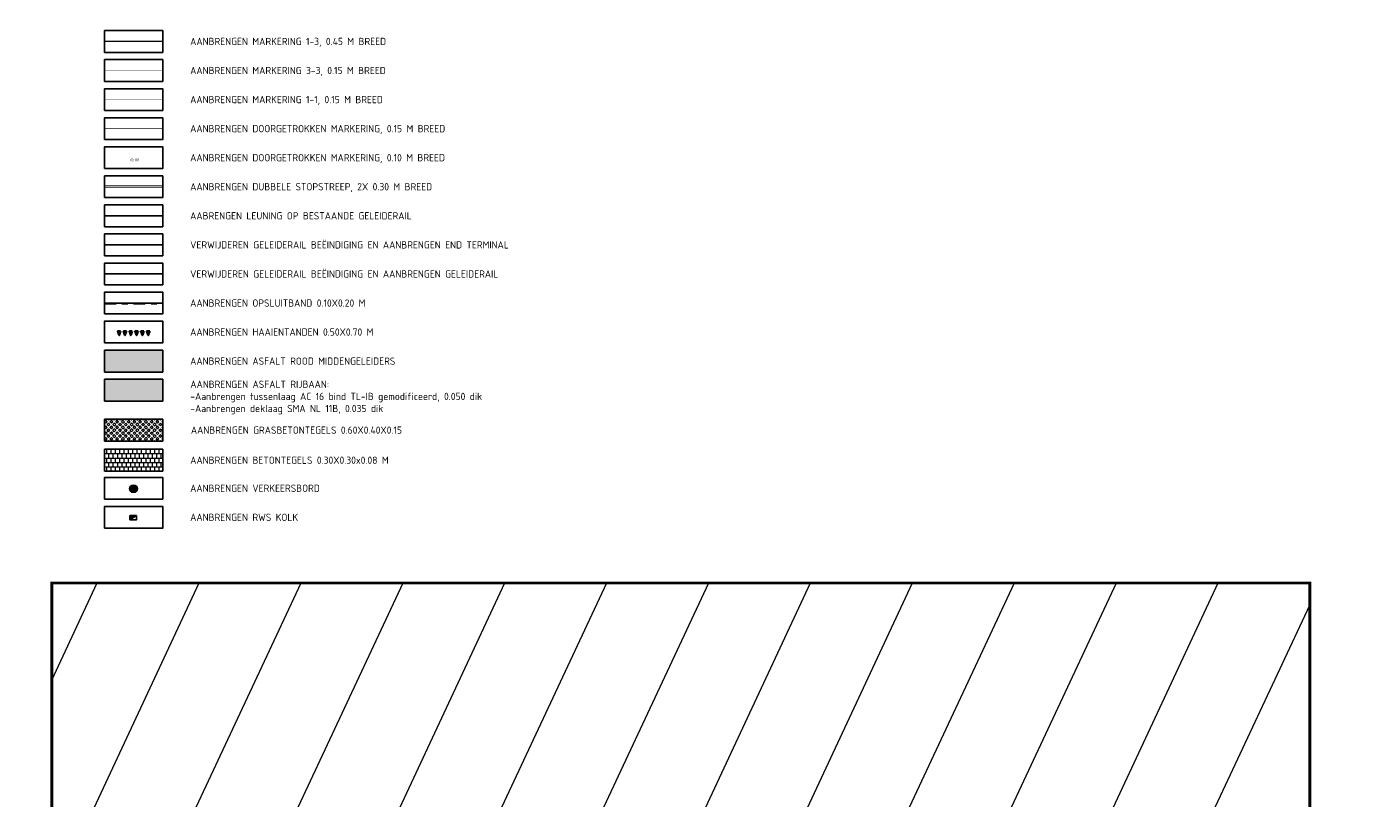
# Model space of a CAD drawing. Header units: metres. Extents: x 39929 to 50394, y 387420 to 399996.
# Tile 51 of 96: x 48122 to 48585, y 391653 to 391918. Entities that reach past the tile are written whole.
import ezdxf

# ---------------------------------------------------------------- set-up
doc = ezdxf.new("R2010")
doc.units = ezdxf.units.M
for name, pattern in [('VH-OPSLUITBAND-SO', [10, 4, -2, 2, -2]), ('VW-11_STREEP', [2, 1, -1]), ('VW-13_STREEP', [4, 1, -3]), ('VW-33_STREEP', [6, 3, -3])]:
    doc.linetypes.add(name, pattern=pattern)
for name, color, linetype, lineweight in [('N-WE-BV-GELEIDECONSTRUCTIE_GELEIDERAIL-G', 210, 'BV-GELEIDERAIL-SO', 25), ('N-WE-RI-HWA_KOLK-S', 150, 'Continuous', 25), ('N-WE-VH-HALFVERHARDING_GRASBETONSTEEN-A', 132, 'Continuous', 18), ('N-WE-VH-KANTOPSLUITING_OPSLUITBAND_100X200-G', 150, 'VH-OPSLUITBAND-SO', 35), ('N-WE-VH-KANTVERHARDING-SD', 7, 'Continuous', 25), ('N-WE-VH-OPENVERHARDING_TEGEL-A', 7, 'Continuous', 18), ('N-WE-VH-VERHARDING_ASFALT_ROOD-A', 13, 'Continuous', 18), ('N-WE-VW-MARKERING_DWARS_STOPSTREEP_030-G', 7, 'Continuous', 25), ('N-WE-VW-MARKERING_LANGS_STREEP_11_015-G', 7, 'VW-11_STREEP', 35), ('N-WE-VW-MARKERING_LANGS_STREEP_13_045-G', 7, 'VW-13_STREEP', 35), ('N-WE-VW-MARKERING_LANGS_STREEP_33_015-G', 7, 'VW-33_STREEP', 35), ('N-WE-VW-MARKERING_LANGS_STREEP_DOORGETROKKEN_010-G', 7, 'Continuous', 35), ('N-WE-VW-MARKERING_LANGS_STREEP_DOORGETROKKEN_015-G', 7, 'Continuous', 35), ('N-WE-VW-MARKERING_SYMBOOL-G', 7, 'Continuous', 35), ('N-WE-VW-VERKEERSTEKEN_BORD-S', 7, 'Continuous', 25), ('Topo', 7, 'Continuous', 18), ('X-XX-AL-200-T25', 7, 'Continuous', 25), ('X-XX-AL-T25 N659', 7, 'Continuous', 25), ('X-XX-AL-TEKENBLAD_KADER_BLAD2-VIEWPORT-G', 1, 'Continuous', 18), ('X-XX-AL-TEKENBLAD_KADER_BLAD2-VIEWPORTKADER-G', 1, 'Continuous', 50)]:
    doc.layers.add(name, color=color, linetype=linetype, lineweight=lineweight)
doc.layers.add('N-WE-VH-VERHARDING_ASFALT-A', color=251, linetype='Continuous', lineweight=18, transparency=0.25)
doc.layers.add('X-XX-AL-TEKENBLAD_VERKLARING-G N62', color=7, linetype='Continuous')
doc.styles.add('NLCS-ISO', font='NLCS-ISO.ttf')
doc.styles.add('NLCS-ISO-T25', font='NLCS-ISO.ttf', dxfattribs={"height": 2.5})
doc.linetypes.add('BV-GELEIDERAIL-SO', pattern='A,10,-3,[108,NLCS.SHX,S=1,R=0,X=0,Y=0],-3', length=16)
picture_1 = doc.add_image_def('image1.tif', size_in_pixel=(8000, 10000))

# ---------------------------------------------------------------- blocks, each defined once
blk = doc.blocks.new('SVW-VERKEERSTEKEN_BORD_D02R-SO')
h = blk.add_hatch(color=146)
h.dxf.hatch_style = 1
edge = h.paths.add_edge_path(flags=17)
edge.add_arc((0, 0), 2.56, 0, 360)
edge = h.paths.add_edge_path()
edge.add_arc((0, 0), 2.7, 0, 360)
h = blk.add_hatch(color=7)
h.dxf.hatch_style = 1
edge = h.paths.add_edge_path(flags=17)
edge.add_arc((0, 0), 2.41, 0, 360)
edge = h.paths.add_edge_path()
edge.add_arc((0, 0), 2.56, 0, 360)
h = blk.add_hatch(color=146)
h.dxf.hatch_style = 1
edge = h.paths.add_edge_path()
edge.add_arc((0, 0), 2.41, 0, 360)
h = blk.add_hatch(color=7)
h.dxf.hatch_style = 1
edge = h.paths.add_edge_path()
edge.add_line((-0.98, 1.6), (0.06, 0.55))
edge.add_line((0.06, 0.55), (0.62, 1.44))
edge.add_arc((0.76, 1.35), 0.168, 14.10054, 148.2159, ccw=False)
edge.add_line((0.93, 1.4), (1.39, -1.17))
edge.add_arc((1.23, -1.2), 0.165, -100.99777, 10.32695, ccw=False)
edge.add_line((1.2, -1.36), (-1.37, -0.9))
edge.add_arc((-1.34, -0.74), 0.164, 126.51483, 259.71305, ccw=False)
edge.add_line((-1.43, -0.6), (-0.52, -0.04))
edge.add_line((-0.52, -0.04), (-1.57, 1.01))
edge.add_line((-1.57, 1.01), (-0.98, 1.6))
at = {"color": 7, "lineweight": 0}
blk.add_lwpolyline([(-0.98, 1.6), (0.06, 0.55), (0.62, 1.44, -0.66261), (0.93, 1.4), (1.39, -1.17, -0.527936), (1.2, -1.36), (-1.37, -0.9, -0.656866), (-1.43, -0.6), (-0.52, -0.04), (-1.57, 1.01)], format="xyb", close=True, dxfattribs=at)
at = {"color": 146, "lineweight": 0}
blk.add_circle((0, 0), 2.7, dxfattribs=at)
at = {"color": 7, "lineweight": 0}
for radius in [2.56, 2.41]:
    blk.add_circle((0, 0), radius, dxfattribs=at)
blk = doc.blocks.new('SRI-KOLK_TROTTOIR-SO')
blk.add_hatch(color=256).paths.add_polyline_path([(1.125, 1.5), (-1.125, 1.5), (-1.125, 0)])
blk.add_line((-1.125, 0), (1.125, 1.5))
at = {"flags": 128}
blk.add_lwpolyline([(-1.125, 0), (1.125, 0), (1.125, 1.5), (-1.125, 1.5)], close=True, dxfattribs=at)

msp = doc.modelspace()

# ---------------------------------------------------------------- hatches: boundary and pattern name
at = {"layer": 'N-WE-VH-HALFVERHARDING_GRASBETONSTEEN-A'}
h = msp.add_hatch(dxfattribs=at)
h.set_pattern_fill('AVH-GRASBETONSTEEN_02-SO', color=256, style=0, pattern_type=2)
h.set_pattern_definition([(45, (47487.4248, 391781.6977), (-0.9899495, 0.9899495), [0.7, -0.7]), (135, (47487.4248, 391781.6977), (-0.9899495, -0.9899495), [0.7, -0.7]), (45, (47486.9298, 391782.1926), (-0.9899495, 0.9899495), [0.7, -0.7]), (135, (47487.9198, 391782.1926), (-0.9899495, -0.9899495), [0.7, -0.7])])
h.paths.add_polyline_path([(48148.319, 391783.037), (48148.319, 391775.537), (48168.319, 391775.537), (48168.319, 391783.037)])
at = {"layer": 'N-WE-VH-OPENVERHARDING_TEGEL-A', "true_color": 0xffffff}
h = msp.add_hatch(dxfattribs=at)
h.set_pattern_fill('AVH-TEGEL_300X300_HALFST', scale=5, angle=90, style=0, pattern_type=2)
h.set_pattern_definition([(90, (48148.3392, 391772.6884), (-0.75, 1.5), [1.5, -1.5]), (180, (48148.3392, 391772.6884), (-2e-16, -1.5), [])])
h.paths.add_polyline_path([(48148.339, 391765.188), (48168.339, 391765.188), (48168.339, 391772.688), (48148.339, 391772.688)])
at = {"layer": 'N-WE-VH-VERHARDING_ASFALT-A', "transparency": 33554508}
h = msp.add_hatch(color=256, dxfattribs=at)
h.dxf.hatch_style = 1
h.paths.add_polyline_path([(48148.319, 391796.787), (48148.319, 391789.287), (48168.319, 391789.287), (48168.319, 391796.787)])
h = msp.add_hatch(color=256, dxfattribs=at)
h.dxf.hatch_style = 1
h.paths.add_polyline_path([(48168.319, 391796.787), (48148.319, 391796.787), (48148.319, 391789.287), (48168.319, 391789.287)])
h = msp.add_hatch(color=256, dxfattribs=at)
h.dxf.hatch_style = 1
h.paths.add_polyline_path([(48168.319, 391796.787), (48148.319, 391796.787), (48148.319, 391789.287), (48168.319, 391789.287)])
h = msp.add_hatch(color=256, dxfattribs=at)
h.dxf.hatch_style = 1
h.paths.add_polyline_path([(48168.319, 391796.787), (48148.319, 391796.787), (48148.319, 391789.287), (48168.319, 391789.287)])
h = msp.add_hatch(color=256, dxfattribs=at)
h.dxf.hatch_style = 1
h.paths.add_polyline_path([(48168.319, 391796.787), (48148.319, 391796.787), (48148.319, 391789.287), (48168.319, 391789.287)])
h = msp.add_hatch(color=256, dxfattribs=at)
h.dxf.hatch_style = 1
h.paths.add_polyline_path([(48168.319, 391796.787), (48148.319, 391796.787), (48148.319, 391789.287), (48168.319, 391789.287)])
h = msp.add_hatch(color=256, dxfattribs=at)
h.dxf.hatch_style = 1
h.paths.add_polyline_path([(48168.319, 391796.787), (48148.319, 391796.787), (48148.319, 391789.287), (48168.319, 391789.287)])
at = {"layer": 'N-WE-VH-VERHARDING_ASFALT_ROOD-A'}
h = msp.add_hatch(color=256, dxfattribs=at)
h.dxf.hatch_style = 1
h.paths.add_polyline_path([(48148.319, 391806.787), (48148.319, 391799.287), (48168.319, 391799.287), (48168.319, 391806.787)])
at = {"layer": 'N-WE-VW-MARKERING_SYMBOOL-G'}
h = msp.add_hatch(color=0, dxfattribs=at)
h.dxf.hatch_style = 1
h.paths.add_polyline_path([(48153.857, 391813.322), (48152.857, 391813.321), (48153.358, 391811.911)])
h = msp.add_hatch(color=0, dxfattribs=at)
h.dxf.hatch_style = 1
h.paths.add_polyline_path([(48155.857, 391813.323), (48154.857, 391813.322), (48155.358, 391811.911)])
h = msp.add_hatch(color=0, dxfattribs=at)
h.dxf.hatch_style = 1
h.paths.add_polyline_path([(48157.857, 391813.325), (48156.857, 391813.324), (48157.358, 391811.911)])
h = msp.add_hatch(color=0, dxfattribs=at)
h.dxf.hatch_style = 1
h.paths.add_polyline_path([(48159.857, 391813.326), (48158.857, 391813.325), (48159.358, 391811.911)])
h = msp.add_hatch(color=0, dxfattribs=at)
h.dxf.hatch_style = 1
h.paths.add_polyline_path([(48161.857, 391813.328), (48160.857, 391813.327), (48161.358, 391811.911)])
h = msp.add_hatch(color=0, dxfattribs=at)
h.dxf.hatch_style = 1
h.paths.add_polyline_path([(48163.857, 391813.329), (48162.857, 391813.328), (48163.358, 391811.911)])
at = {"layer": 'X-XX-AL-TEKENBLAD_KADER_BLAD2-VIEWPORT-G'}
h = msp.add_hatch(dxfattribs=at)
h.set_pattern_fill('ANSI31', color=256, scale=10)
h.set_pattern_definition([(64.9199, (46679.752, 390991.003), (-28.7565, 13.45835), [])])
h.paths.add_polyline_path([(48130.193, 391332.173), (48562.922, 391332.173), (48562.922, 391726.697), (48130.193, 391726.697)])

# ---------------------------------------------------------------- linework, layer by layer
at = {"layer": 'N-WE-BV-GELEIDECONSTRUCTIE_GELEIDERAIL-G', "color": 4, "flags": 128}
msp.add_lwpolyline([(48148.319, 391853.037), (48168.319, 391853.037)], dxfattribs=at)
at = {"layer": 'N-WE-BV-GELEIDECONSTRUCTIE_GELEIDERAIL-G', "flags": 128}
msp.add_lwpolyline([(48148.319, 391843.037), (48168.319, 391843.037)], dxfattribs=at)
at = {"layer": 'N-WE-BV-GELEIDECONSTRUCTIE_GELEIDERAIL-G', "color": 5, "flags": 128}
msp.add_lwpolyline([(48148.319, 391833.037), (48168.319, 391833.037)], dxfattribs=at)
at = {"layer": 'N-WE-VH-KANTOPSLUITING_OPSLUITBAND_100X200-G', "flags": 128}
msp.add_lwpolyline([(48148.319, 391822.915), (48168.319, 391822.915)], dxfattribs=at)
at = {"layer": 'N-WE-VH-KANTVERHARDING-SD', "flags": 128}
msp.add_lwpolyline([(48148.319, 391823.015), (48168.319, 391823.015)], dxfattribs=at)
at = {"layer": 'N-WE-VW-MARKERING_DWARS_STOPSTREEP_030-G', "const_width": 0.3, "flags": 128}
for points in [[(48148.319, 391863.333), (48168.319, 391863.333)], [(48148.319, 391862.733), (48168.319, 391862.733)]]:
    msp.add_lwpolyline(points, dxfattribs=at)
at = {"layer": 'N-WE-VW-MARKERING_LANGS_STREEP_11_015-G', "const_width": 0.15, "flags": 128}
msp.add_lwpolyline([(48148.319, 391893.037), (48168.319, 391893.037)], dxfattribs=at)
at = {"layer": 'N-WE-VW-MARKERING_LANGS_STREEP_13_045-G', "const_width": 0.45, "flags": 128}
msp.add_lwpolyline([(48148.319, 391913.037), (48168.319, 391913.037)], dxfattribs=at)
at = {"layer": 'N-WE-VW-MARKERING_LANGS_STREEP_33_015-G', "const_width": 0.15, "flags": 128}
msp.add_lwpolyline([(48148.319, 391903.037), (48168.319, 391903.037)], dxfattribs=at)
at = {"layer": 'N-WE-VW-MARKERING_LANGS_STREEP_DOORGETROKKEN_010-G', "const_width": 0.1, "flags": 128}
msp.add_lwpolyline([(48148.319, 391873.037), (48168.319, 391873.037)], dxfattribs=at)
at = {"layer": 'N-WE-VW-MARKERING_LANGS_STREEP_DOORGETROKKEN_015-G', "const_width": 0.15, "flags": 128}
msp.add_lwpolyline([(48148.319, 391883.037), (48168.319, 391883.037)], dxfattribs=at)
at = {"layer": 'N-WE-VW-MARKERING_SYMBOOL-G', "flags": 128}
for points in [[(48153.857, 391813.322), (48152.857, 391813.321), (48153.358, 391811.911)], [(48155.857, 391813.323), (48154.857, 391813.322), (48155.358, 391811.911)], [(48157.857, 391813.325), (48156.857, 391813.324), (48157.358, 391811.911)], [(48159.857, 391813.326), (48158.857, 391813.325), (48159.358, 391811.911)], [(48161.857, 391813.328), (48160.857, 391813.327), (48161.358, 391811.911)], [(48163.857, 391813.329), (48162.857, 391813.328), (48163.358, 391811.911)]]:
    msp.add_lwpolyline(points, close=True, dxfattribs=at)
at = {"layer": 'X-XX-AL-TEKENBLAD_KADER_BLAD2-VIEWPORTKADER-G', "const_width": 1}
msp.add_lwpolyline([(48130.193, 391332.173), (48562.922, 391332.173), (48562.922, 391726.697), (48130.193, 391726.697)], close=True, dxfattribs=at)
at = {"layer": 'X-XX-AL-TEKENBLAD_VERKLARING-G N62'}
for points in [[(48148.319, 391909.287), (48168.319, 391909.287), (48168.319, 391916.787), (48148.319, 391916.787)], [(48148.319, 391899.287), (48168.319, 391899.287), (48168.319, 391906.787), (48148.319, 391906.787)], [(48148.319, 391889.287), (48168.319, 391889.287), (48168.319, 391896.787), (48148.319, 391896.787)], [(48148.319, 391879.287), (48168.319, 391879.287), (48168.319, 391886.787), (48148.319, 391886.787)], [(48148.319, 391869.287), (48168.319, 391869.287), (48168.319, 391876.787), (48148.319, 391876.787)], [(48148.319, 391859.287), (48168.319, 391859.287), (48168.319, 391866.787), (48148.319, 391866.787)], [(48148.319, 391849.287), (48168.319, 391849.287), (48168.319, 391856.787), (48148.319, 391856.787)], [(48148.319, 391839.287), (48168.319, 391839.287), (48168.319, 391846.787), (48148.319, 391846.787)], [(48148.319, 391829.287), (48168.319, 391829.287), (48168.319, 391836.787), (48148.319, 391836.787)], [(48148.319, 391819.265), (48168.319, 391819.265), (48168.319, 391826.765), (48148.319, 391826.765)], [(48148.319, 391809.287), (48168.319, 391809.287), (48168.319, 391816.787), (48148.319, 391816.787)], [(48148.319, 391799.287), (48168.319, 391799.287), (48168.319, 391806.787), (48148.319, 391806.787)], [(48148.319, 391789.287), (48168.319, 391789.287), (48168.319, 391796.787), (48148.319, 391796.787)], [(48148.319, 391775.537), (48168.319, 391775.537), (48168.319, 391783.037), (48148.319, 391783.037)], [(48148.339, 391765.188), (48168.339, 391765.188), (48168.339, 391772.688), (48148.339, 391772.688)], [(48148.339, 391765.188), (48168.339, 391765.188), (48168.339, 391772.688), (48148.339, 391772.688)], [(48148.319, 391755.537), (48168.319, 391755.537), (48168.319, 391763.037), (48148.319, 391763.037)], [(48148.319, 391745.537), (48168.319, 391745.537), (48168.319, 391753.037), (48148.319, 391753.037)]]:
    msp.add_lwpolyline(points, close=True, dxfattribs=at)

# ---------------------------------------------------------------- block references
at = {"layer": 'N-WE-RI-HWA_KOLK-S'}
msp.add_blockref('SRI-KOLK_TROTTOIR-SO', (48158.149, 391748.385), dxfattribs=at)
at = {"layer": 'N-WE-VW-VERKEERSTEKEN_BORD-S', "xscale": 0.4999999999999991, "yscale": 0.4999999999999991, "zscale": 0.4999999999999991, "rotation": 3.041197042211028}
msp.add_blockref('SVW-VERKEERSTEKEN_BORD_D02R-SO', (48158.289, 391759.12), dxfattribs=at)

# ---------------------------------------------------------------- texts
at = {"layer": 'X-XX-AL-200-T25', "insert": (48157.228, 391872.22), "char_height": 0.9, "width": 237.5, "attachment_point": 4, "style": 'NLCS-ISO-T25'}
msp.add_mtext('(0.10)', dxfattribs=at)
at = {"layer": 'X-XX-AL-T25 N659', "style": 'NLCS-ISO'}
for s, p in [('AANBRENGEN MARKERING 1-3, 0.45 M BREED', (48177.774, 391911.787)), ('AANBRENGEN MARKERING 3-3, 0.15 M BREED', (48177.774, 391901.787)), ('AANBRENGEN MARKERING 1-1, 0.15 M BREED', (48177.774, 391891.787)), ('AANBRENGEN DOORGETROKKEN MARKERING, 0.15 M BREED', (48177.774, 391881.787)), ('AANBRENGEN DOORGETROKKEN MARKERING, 0.10 M BREED', (48177.774, 391871.787)), ('AANBRENGEN DUBBELE STOPSTREEP, 2X 0.30 M BREED', (48177.774, 391861.787)), ('AABRENGEN LEUNING OP BESTAANDE GELEIDERAIL', (48177.774, 391851.787)), ('VERWIJDEREN GELEIDERAIL BEËINDIGING EN AANBRENGEN END TERMINAL', (48177.774, 391841.787)), ('VERWIJDEREN GELEIDERAIL BEËINDIGING EN AANBRENGEN GELEIDERAIL', (48177.774, 391831.787)), ('AANBRENGEN OPSLUITBAND 0.10X0.20 M', (48177.774, 391821.765)), ('AANBRENGEN HAAIENTANDEN 0.50X0.70 M', (48177.774, 391811.787)), ('AANBRENGEN ASFALT ROOD MIDDENGELEIDERS', (48177.774, 391801.787)), ('AANBRENGEN BETONTEGELS 0.30X0.30x0.08 M', (48177.794, 391767.688)), ('AANBRENGEN VERKEERSBORD', (48177.774, 391758.037)), ('AANBRENGEN RWS KOLK', (48177.774, 391748.037))]:
    msp.add_text(s, height=2.5, dxfattribs=at).set_placement(p)
at = {"layer": 'X-XX-AL-T25 N659', "char_height": 2.5, "attachment_point": 1, "style": 'NLCS-ISO'}
for s, insert, width in [('AANBRENGEN ASFALT RIJBAAN:^J-Aanbrengen tussenlaag AC 16 bind TL-IB gemodificeerd, 0.050 dik^J-Aanbrengen deklaag SMA NL 11B, 0.035 dik', (48177.825, 391796.308), 103.76343), ('AANBRENGEN GRASBETONTEGELS 0.60X0.40X0.15', (48178.024, 391780.538), 92.9625)]:
    msp.add_mtext(s, dxfattribs=dict(at, insert=insert, width=width))

# ---------------------------------------------------------------- pictures from other files: only their frames are drawn
at = {"layer": 'Topo'}
image = msp.add_image(picture_1, insert=(40047.863, 387419.719), size_in_units=(9985.024, 12481.28), rotation=0.5470194, dxfattribs=dict(at, brightness=90, contrast=40))
image.dxf.flags = 7

doc.saveas('drawing.dxf')
